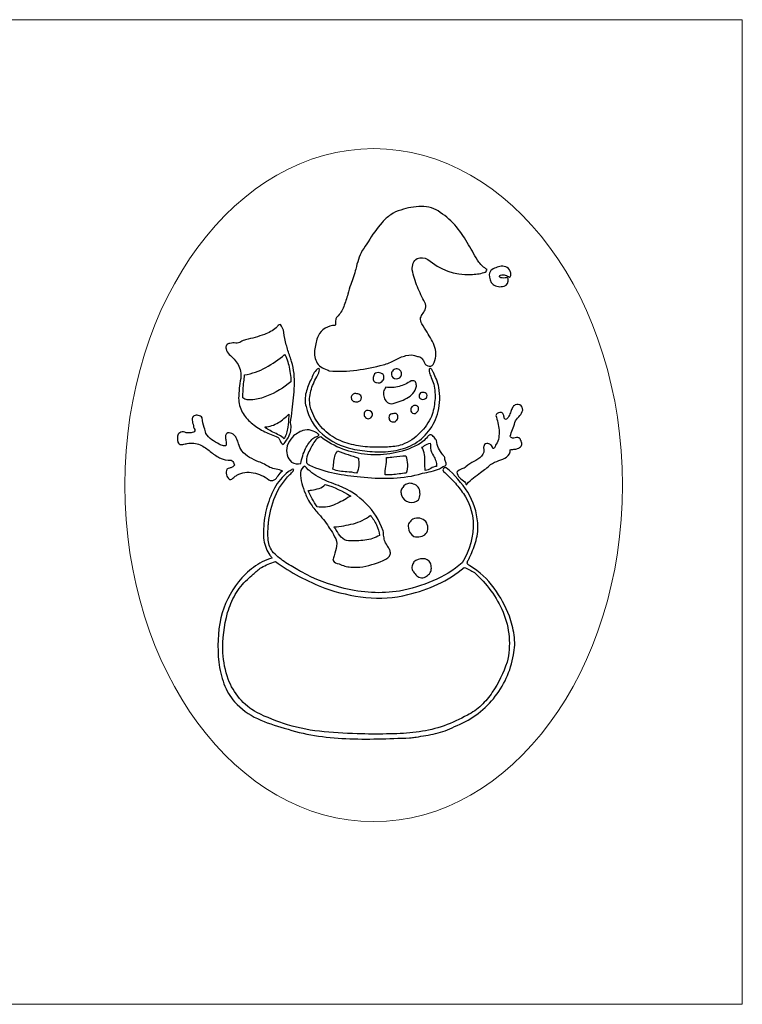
# Model space of a CAD drawing. Header units: inches. Extents: x 0 to 70, y 25 to 49.
# Tile 3 of 3: x 52.4 to 70, y 25 to 49. Entities that reach past the tile are written whole.
import ezdxf

# ---------------------------------------------------------------- set-up
doc = ezdxf.new("R2010")
doc.units = ezdxf.units.IN
doc.header["$MEASUREMENT"] = 0

msp = doc.modelspace()

# ---------------------------------------------------------------- linework, layer by layer
at = {"linetype": 'Continuous', "lineweight": 0}
msp.add_lwpolyline([(0, 25), (70, 25), (70, 49), (0, 49)], close=True, dxfattribs=at)
for points in [[(59.929, 40.444, 0.063439), (60.6, 40.458, 0.025083), (61.246, 40.587, 0.059724), (61.529, 40.702, -0.054841), (61.795, 40.813, -0.168798), (62.079, 40.794, -0.177841), (62.182, 40.748, -0.082641), (62.233, 40.668, 0.052414), (62.269, 40.605, 0.147826), (62.329, 40.562, 0.371917), (62.464, 40.597, 0.20974), (62.503, 41.01, 0.050898), (62.42, 41.2, 0.0159), (62.312, 41.381, -0.024876), (62.189, 41.59, -0.223143), (62.156, 41.729, -0.089112), (62.216, 41.845, 0.077137), (62.277, 41.961, 0.195356), (62.261, 42.105, -0.026776), (62.077, 42.489, -0.044757), (61.95, 42.901, -0.087862), (61.973, 43.064, -0.197285), (62.071, 43.176, -0.247298), (62.329, 43.158, 0.190698), (63.375, 42.79, 0.063194), (63.706, 42.836, 0.267744), (63.775, 42.912, -0.103632), (63.578, 43.088, -0.038343), (63.447, 43.303, 0.035207), (63.321, 43.512, 0.050665), (63.03, 43.947, 0.076574), (62.636, 44.301, 0.100096), (62.42, 44.413, 0.071164), (62.174, 44.447, 0.0809), (61.675, 44.358, 0.091396), (61.426, 44.246, 0.059067), (61.215, 44.059, 0.041352), (60.875, 43.588, -0.011415), (60.732, 43.372, 0.051807), (60.639, 43.156, 0.016278), (60.573, 42.923, -0.046508), (60.45, 42.544, 0.018024), (60.379, 42.311, -0.030263), (60.281, 42.007, -0.102955), (60.118, 41.755, 0.153428), (60.085, 41.693, 0.054261), (60.082, 41.626, -0.084805), (60.075, 41.547, 0.290389), (59.654, 41.29, 0.049062), (59.574, 40.98, 0.160102), (59.618, 40.665, 0.178318), (59.722, 40.537, 0.05203), (59.876, 40.465, -0.007232)], [(64.189, 42.508, 0.412089), (64.289, 42.68, 0.336296), (64.262, 42.712, 0.09831), (64.216, 42.707, -0.150045), (64.146, 42.705, -0.163234), (64.086, 42.726, -0.286518), (64.076, 42.748, -0.224453), (64.104, 42.772, -0.147094), (64.22, 42.773, -0.079481), (64.325, 42.722, 0.28559), (64.357, 42.785, 0.069221), (64.343, 42.869, 0.252233), (64.23, 42.978, 0.136944), (64.086, 42.987, -0.013376), (64.026, 42.965, 0.067305), (63.896, 42.906, 0.236236), (63.829, 42.79, 0.218857), (63.921, 42.544, 0.238246)], [(57.768, 40.255, 0.040765), (57.718, 39.772, 0.123077), (57.806, 39.436, 0.090554), (58.024, 39.174, 0.056137), (58.317, 38.977, 0.035695), (58.632, 38.84, -0.186598), (58.699, 38.8, -0.072966), (58.73, 38.737, 0.055772), (58.756, 38.682, 0.165029), (58.804, 38.644, -0.000027), (58.807, 38.648, 0.069924), (58.954, 38.866, 0.149263), (58.986, 39.172, -0.007988), (59.023, 39.489, 0.025652), (59.079, 40.08, 0.080036), (59.011, 40.665, 0.002989), (58.968, 40.793, -0.01463), (58.879, 41.078, -0.04222), (58.821, 41.376, 0.128567), (58.736, 41.572, 0.125631), (58.685, 41.548, 0.072857), (58.637, 41.491, -0.086496), (58.345, 41.328, -0.022247), (57.889, 41.196, 0.000136), (57.829, 41.18, 0.079311), (57.772, 41.151, -0.199862), (57.646, 41.119, 0.066311), (57.505, 41.111, 0.177058), (57.421, 41.066, 0.238679), (57.41, 40.977, 0.092798), (57.486, 40.837, -0.104778), (57.704, 40.595, -0.170127)], [(57.861, 40.34, 0.080699), (58.381, 40.522, 0.050931), (58.839, 40.837, -0.129696), (58.889, 40.75, -0.031262), (58.94, 40.577, -0.056111), (58.993, 40.176, -0.082796), (58.399, 39.821, -0.068854), (58.068, 39.733, -0.069121), (57.928, 39.737, -0.115584), (57.818, 39.783, -0.019401), (57.845, 40.171, 0.004156)], [(60.486, 38.54, 0.036838), (60.978, 38.471, 0.053877), (61.491, 38.491, 0.083407), (61.966, 38.642, 0.114729), (62.346, 38.969, 0.119139), (62.582, 39.453, 0.104664), (62.6, 40.033, 0.052383), (62.539, 40.235, 0.015213), (62.467, 40.399, -0.004563), (62.455, 40.426, 0.110536), (62.415, 40.487, 0.300172), (62.38, 40.496, 0.254043), (62.361, 40.462, 0.108251), (62.37, 40.394, 0.021699), (62.415, 40.281, -0.043789), (62.475, 40.115, -0.082011), (62.503, 39.716, -0.062477), (62.421, 39.33, -0.095179), (62.145, 38.934, -0.110471), (61.703, 38.64, -0.067843), (61.346, 38.583, -0.024121), (60.92, 38.583, -0.049976), (60.47, 38.647, -0.065699), (60.057, 38.805, -0.090655), (59.683, 39.134, -0.102606), (59.464, 39.576, -0.117148), (59.479, 39.953, -0.067667), (59.625, 40.293, 0.065342), (59.685, 40.43, 0.230686), (59.684, 40.498, 0.288392), (59.663, 40.501, 0.103425), (59.632, 40.481, 0.072306), (59.543, 40.365, -0.00927), (59.484, 40.232, 0.045179), (59.362, 39.916, 0.132429), (59.361, 39.569, 0.166476), (59.767, 38.895, 0.126398)], [(61.032, 40.365, 0.068454), (61, 40.28, 0.211755), (61.018, 40.187, 0.16989), (61.083, 40.153, 0.060487), (61.161, 40.151, 0.42277), (61.257, 40.322, 0.226781), (61.155, 40.396, 0.254489)], [(61.604, 40.254, 0.403391), (61.693, 40.39, 0.437965), (61.53, 40.48, 0.427766), (61.452, 40.315, 0.34751)], [(62.054, 40.065, -0.004672), (62.052, 40.084, 0.129208), (62.03, 40.173, 0.18482), (61.993, 40.197, 0.113801), (61.925, 40.194, -0.070652), (61.632, 40.062, -0.108656), (61.307, 40.04, 0.164127), (61.254, 39.929, 0.115442), (61.264, 39.79, 0.092027), (61.329, 39.688, 0.186207), (61.436, 39.637, 0.07231), (61.818, 39.771, 0.088096), (61.969, 39.892, 0.125674)], [(60.546, 39.887, 0.103748), (60.482, 39.843, 0.279972), (60.468, 39.765, 0.303269), (60.522, 39.697, 0.134882), (60.621, 39.687, 0.347826), (60.718, 39.79, 0.242664), (60.652, 39.869, 0.118572)], [(62.121, 39.858, 0.231767), (62.146, 39.765, 0.369331), (62.275, 39.765, 0.344317), (62.311, 39.869, 0.22934), (62.209, 39.916, 0.324331)], [(64.635, 39.446, 0.705285), (64.462, 39.61, 0.174829), (64.397, 39.547, 0.041604), (64.356, 39.448, -0.045759), (64.307, 39.332, -0.16124), (64.221, 39.251, -0.150512), (64.185, 39.332, 0.104026), (64.159, 39.401, 0.290356), (64.086, 39.422, 0.10129), (64.024, 39.401, 0.170276), (63.989, 39.355, -0.054556), (64.067, 38.995, -0.062732), (64.061, 38.813, -0.099314), (64, 38.651, 0.178743), (63.971, 38.599, -0.097373), (63.954, 38.561, -0.266239), (63.914, 38.547, 0.218026), (63.862, 38.637, 0.140782), (63.768, 38.669, 0.230967), (63.716, 38.646, 0.093211), (63.695, 38.594, -0.00594), (63.689, 38.572, -0.262487), (63.642, 38.36, -0.082494), (63.455, 38.231, 0.071112), (63.261, 38.101, -0.072834), (63.163, 38.051, 0.148971), (63.039, 37.972, 0.152196), (63.107, 37.837, 0.068333), (63.236, 37.733, -0.177592), (63.258, 37.693, 0.150857), (63.267, 37.673, 0.333336), (63.289, 37.683, -0.047594), (63.445, 37.835, -0.016057), (63.618, 37.965, 0.030913), (63.861, 38.155, -0.084265), (64.064, 38.252, 0.073862), (64.253, 38.339, 0.245311), (64.343, 38.515, -0.041248), (64.425, 38.529, 0.057075), (64.522, 38.547, 0.151335), (64.607, 38.608, 0.222858), (64.623, 38.681, 0.065065), (64.595, 38.752, -0.012552), (64.582, 38.78, 0.240991), (64.526, 38.815, 0.081232), (64.461, 38.805, -0.103299), (64.394, 38.798, -0.27665), (64.343, 38.847, -0.032952), (64.397, 39.007, 0.04028), (64.454, 39.183, -0.102116), (64.547, 39.32, 0.096013)], [(58.832, 38.787, 0.055618), (58.706, 38.872, 0.013405), (58.553, 38.95, -0.017844), (58.421, 39.018, -0.04424), (58.378, 39.047, -0.16835), (58.361, 39.072, 0.126594), (58.687, 39.179, 0.059755), (58.943, 39.387, 0.003651), (58.94, 39.338, -0.0242), (58.916, 39.065, -0.092591)], [(60.836, 39.472, 0.251549), (60.78, 39.413, 0.163411), (60.786, 39.33, -0.053956), (60.814, 39.307, 0.070913), (60.853, 39.278, 0.222037), (60.904, 39.276, 0.320275), (60.982, 39.405, 0.363227)], [(61.418, 39.38, 0.194034), (61.387, 39.334, 0.080545), (61.386, 39.276, 0.30433), (61.441, 39.206, 0.113561), (61.532, 39.201, 0.096867), (61.589, 39.259, 0.191534), (61.6, 39.344, 0.412625), (61.531, 39.402, 0.074653), (61.425, 39.382, -0.000612)], [(62.029, 39.405, 0.069454), (62.085, 39.455, 0.225015), (62.104, 39.526, 0.269716), (62.068, 39.584, 0.199595), (61.993, 39.594, 0.432902), (61.918, 39.458, 0.188534), (61.959, 39.413, 0.145689)], [(57.536, 38.265, -0.245787), (57.599, 38.182, 0.043077), (57.614, 38.144, -0.141043), (57.562, 38.094, -0.047221), (57.496, 38.068, 0.04354), (57.432, 38.044, 0.320729), (57.493, 37.794, 0.183117), (57.553, 37.804, 0.059084), (57.603, 37.843, -0.077245), (57.675, 37.897, -0.180043), (58.074, 37.955, -0.115892), (58.454, 37.787, 0.293843), (58.586, 37.782, 0.091939), (58.68, 37.884, -0.097643), (58.789, 38.001, 0.0465), (58.635, 38.043, -0.050973), (58.479, 38.087, 0.047858), (58.205, 38.225, -0.030154), (57.985, 38.33, -0.086328), (57.793, 38.487, -0.067915), (57.715, 38.665, 0.024999), (57.672, 38.779, 0.088315), (57.611, 38.874, 0.16413), (57.49, 38.932, 0.200146), (57.43, 38.915, 0.198734), (57.399, 38.842, 0.055338), (57.406, 38.746, -0.111946), (57.407, 38.615, -0.089302), (57.296, 38.626, 0.002585), (57.246, 38.653, -0.032944), (57.064, 38.762, -0.102266), (56.918, 38.915, 0.025372), (56.88, 39.057, -0.068242), (56.832, 39.294, 0.214736), (56.733, 39.355, 0.165596), (56.629, 39.344, 0.198206), (56.587, 39.28, 0.072786), (56.589, 39.204, -0.008253), (56.593, 39.172, -0.120285), (56.614, 39.103, 0.141996), (56.636, 39.037, -0.188942), (56.649, 38.975, -0.232216), (56.618, 38.942, -0.088594), (56.499, 38.926, 0.002316), (56.482, 38.926, -0.0825), (56.402, 38.942, 0.083669), (56.343, 38.954, 0.210682), (56.286, 38.926, 0.309139), (56.227, 38.852, 0.06844), (56.23, 38.747, -0.00297), (56.232, 38.73, 0.386261), (56.296, 38.649, 0.08895), (56.414, 38.66, -0.017141), (56.464, 38.669, -0.158348), (56.781, 38.636, -0.061732), (57.027, 38.475, 0.050301), (57.253, 38.323, 0.134887)], [(59.011, 38.215, 0.208084), (59.232, 38.18, -0.065248), (59.351, 38.549, -0.112283), (59.531, 38.79, -0.077726), (59.624, 38.843, 0.093528), (59.668, 38.866, 0.435108), (59.661, 38.901, 0.096611), (59.487, 38.989, 0.14296), (59.286, 38.987, 0.116266), (59.032, 38.827, 0.122621), (58.905, 38.611, 0.134248), (58.899, 38.39, 0.163769)], [(62.746, 38.326, 0.00667), (62.701, 38.39, -0.038145), (62.593, 38.556, -0.120929), (62.543, 38.744, -0.010134), (62.519, 38.777, 0.088541), (62.443, 38.863, 0.231876), (62.382, 38.882, 0.121458), (62.333, 38.84, -0.000479), (62.327, 38.834, -0.030887), (62.209, 38.717, -0.069356), (62.071, 38.626, -0.136613), (60.864, 38.401, -0.067977), (60.257, 38.534, -0.077838), (59.721, 38.83, 0.194488), (59.6, 38.759, 0.049293), (59.515, 38.629, -0.000542), (59.507, 38.615, -0.006795), (59.473, 38.549, 0.039044), (59.398, 38.39, 0.10255), (59.371, 38.205, 0.202484), (59.431, 38.151, -0.01531), (59.446, 38.144, 0.062448), (60.059, 37.944, 0.026773), (60.689, 37.855, 0.030718), (61.404, 37.823, 0.056668), (62.104, 37.915, -0.027177), (62.308, 37.965, 0.028489), (62.518, 38.016, 0.091239), (62.704, 38.112, 0.107491), (62.756, 38.127, 0.202471), (62.776, 38.154, 0.130089), (62.763, 38.232, -0.115695)], [(62.543, 38.112, 0.1063), (62.405, 38.063, -0.106294), (62.268, 38.015, -0.032245), (62.259, 38.204, 0.033781), (62.25, 38.397, 0.098984), (62.189, 38.583, 0.043675), (62.254, 38.62, -0.133376), (62.389, 38.676, -0.043387), (62.396, 38.563, 0.000073), (62.396, 38.558, 0.089757), (62.47, 38.369, -0.041812), (62.526, 38.25, -0.10971)], [(60.596, 37.947, 0.043199), (60.357, 37.977, -0.023452), (60.179, 37.994, -0.076177), (60.014, 38.044, 0.037039), (60.039, 38.199, -0.036524), (60.064, 38.355, -0.125358), (60.132, 38.487, 0.015022), (60.386, 38.401, -0.015022), (60.639, 38.315, -0.038581), (60.647, 38.129, -0.136833)], [(61.804, 37.947, 0.011255), (61.63, 37.928, -0.047343), (61.289, 37.905, -0.034551), (61.307, 38.107, 0.04085), (61.325, 38.326, 0.007709), (61.5, 38.344, -0.024086), (61.796, 38.369, -0.158758)], [(63.357, 35.687, -0.089291), (63.31, 35.722, -0.167353), (63.294, 35.756, -0.136847), (63.321, 35.831, 0.014747), (63.339, 35.865, -0.000611), (63.363, 35.921, 0.035554), (63.509, 36.308, 0.089347), (63.548, 36.738, 0.120154), (63.303, 37.481, 0.076628), (62.782, 38.076, 0.32728), (62.715, 38.062, 0.483527), (62.714, 37.99, -0.018401), (62.972, 37.733, -0.038278), (63.198, 37.45, -0.140869), (63.435, 36.768, -0.149506), (63.168, 35.762, -0.081217), (62.456, 35.32, -0.048463), (61.641, 35.071, -0.098663), (60.288, 35.138, -0.060763), (59.248, 35.538, 0.00128), (59.164, 35.587, -0.021094), (58.83, 35.79, -0.065389), (58.539, 36.044, -0.142219), (58.435, 36.353, -0.040988), (58.442, 36.676, 0.001864), (58.446, 36.73, -0.076963), (58.608, 37.379, -0.098626), (58.968, 37.915, 0.051137), (59.046, 37.998, 0.264101), (59.06, 38.04, 0.292484), (59.019, 38.034, 0.053962), (58.929, 37.976, 0.108812), (58.593, 37.578, 0.065867), (58.391, 37.051, 0.057941), (58.323, 36.522, 0.096513), (58.386, 36.115, 0.050919), (58.481, 35.95, -0.008207), (58.527, 35.878, 0.080409), (58.08, 35.649, 0.065795), (57.718, 35.301, 0.107163), (57.28, 34.419, 0.076491), (57.235, 33.342, 0.060257), (57.361, 32.811, 0.091877), (57.621, 32.369, 0.100349), (58.177, 31.965, 0.044637), (58.832, 31.733, 0.041568), (59.569, 31.553, 0.028573), (60.333, 31.477, 0.01654), (61.112, 31.469, 0.005465), (61.888, 31.495, -0.000013), (61.926, 31.497, -0.001489), (62.044, 31.515, 0.021078), (62.52, 31.601, 0.065767), (62.979, 31.769, 0.131839), (63.93, 32.45, 0.134128), (64.418, 33.515, 0.095731), (64.434, 34.001, 0.049231), (64.322, 34.461, 0.058784), (63.949, 35.146, 0.098835)], [(60.168, 35.737, 0.091625), (60.453, 35.656, 0.064841), (60.75, 35.667, 0.065244), (61.307, 35.847, 0.112995), (61.398, 35.927, 0.170582), (61.42, 36.008, 0.096499), (61.394, 36.091, 0.024785), (61.343, 36.178, -0.00362), (61.32, 36.215, -0.093152), (61.269, 36.341, -0.029527), (61.251, 36.467, 0.038455), (61.239, 36.544, 0.116344), (60.823, 37.207, 0.103895), (60.168, 37.64, 0.000048), (60.151, 37.646, -0.032395), (59.708, 37.829, -0.10717), (59.336, 38.119, 0.30905), (59.225, 37.958, 0.100736), (59.346, 37.451, 0.077347), (59.485, 37.18, 0.026036), (59.676, 36.945, -0.014801), (59.818, 36.775, -0.046431), (59.936, 36.594, -0.063877), (60.057, 36.397, -0.180192), (60.106, 36.171, -0.050801), (60.048, 35.935, 0.015346), (60.014, 35.822, 0.211564)], [(62.104, 37.297, 0.121385), (62.142, 37.437, 0.083752), (62.114, 37.58, 0.155853), (62.015, 37.669, 0.097728), (61.882, 37.701, 0.233178), (61.718, 37.597, 0.17663), (61.677, 37.507, 0.082318), (61.686, 37.408, 0.23596), (61.875, 37.237, 0.233476)], [(59.629, 37.126, -0.036797), (59.414, 37.519, -0.007632), (59.493, 37.533, 0.042159), (59.68, 37.574, 0.155626), (59.825, 37.672, -0.067873), (60.45, 37.39, 0.001859), (60.384, 37.351, -0.045997), (60.032, 37.169, -0.136731)], [(60.046, 36.637, 0.046728), (60.515, 36.715, 0.097077), (60.932, 36.919, -0.059244), (61.078, 36.685, -0.084997), (61.154, 36.43, -0.104005), (60.799, 36.312, -0.032997), (60.4, 36.294, -0.188225), (60.221, 36.387, -0.051915), (60.098, 36.558, 0.016094)], [(61.993, 36.405, 0.097494), (62.154, 36.402, 0.162002), (62.286, 36.472, 0.207338), (62.333, 36.616, 0.113023), (62.286, 36.765, 0.316516), (61.968, 36.826, 0.081218), (61.879, 36.738, 0.207388), (61.857, 36.612, 0.257186)], [(64.264, 33.337, -0.062963), (63.904, 32.605, -0.0544), (63.635, 32.287, -0.075655), (63.296, 32.051, -0.095639), (62.12, 31.643, -0.029072), (61.502, 31.593, -0.009127), (60.798, 31.589, 0.000129), (60.72, 31.592, -0.016417), (59.804, 31.643, -0.0521), (58.911, 31.815, -0.038258), (58.161, 32.112, -0.097566), (57.74, 32.456, -0.080694), (57.461, 32.926, -0.062524), (57.332, 33.569, -0.075913), (57.45, 34.549, -0.05959), (57.636, 34.986, -0.073567), (57.932, 35.358, 0.018226), (58.071, 35.481, -0.05052), (58.274, 35.646, -0.068777), (58.614, 35.791, 0.037994), (59.196, 35.43, 0.024501), (59.819, 35.143, 0.056364), (60.819, 34.916, 0.093082), (61.846, 34.99, 0.051926), (62.578, 35.24, 0.073218), (63.215, 35.649, -0.059502), (63.468, 35.522, -0.111351), (64.165, 34.559, -0.160376)], [(62.175, 35.394, 0.157534), (62.3, 35.433, 0.097125), (62.389, 35.522, 0.138104), (62.417, 35.633, 0.075969), (62.396, 35.755, 0.281513), (62.207, 35.86, 0.187748), (61.993, 35.787, 0.083533), (61.948, 35.688, 0.195845), (61.961, 35.572, -0.005373), (61.983, 35.543, 0.04687), (62.065, 35.448, 0.161316)]]:
    msp.add_lwpolyline(points, format="xyb", close=True)
msp.add_ellipse((61.012, 37.655), major_axis=(0, -8.202), ratio=0.739655, dxfattribs=at)

doc.saveas('drawing.dxf')
